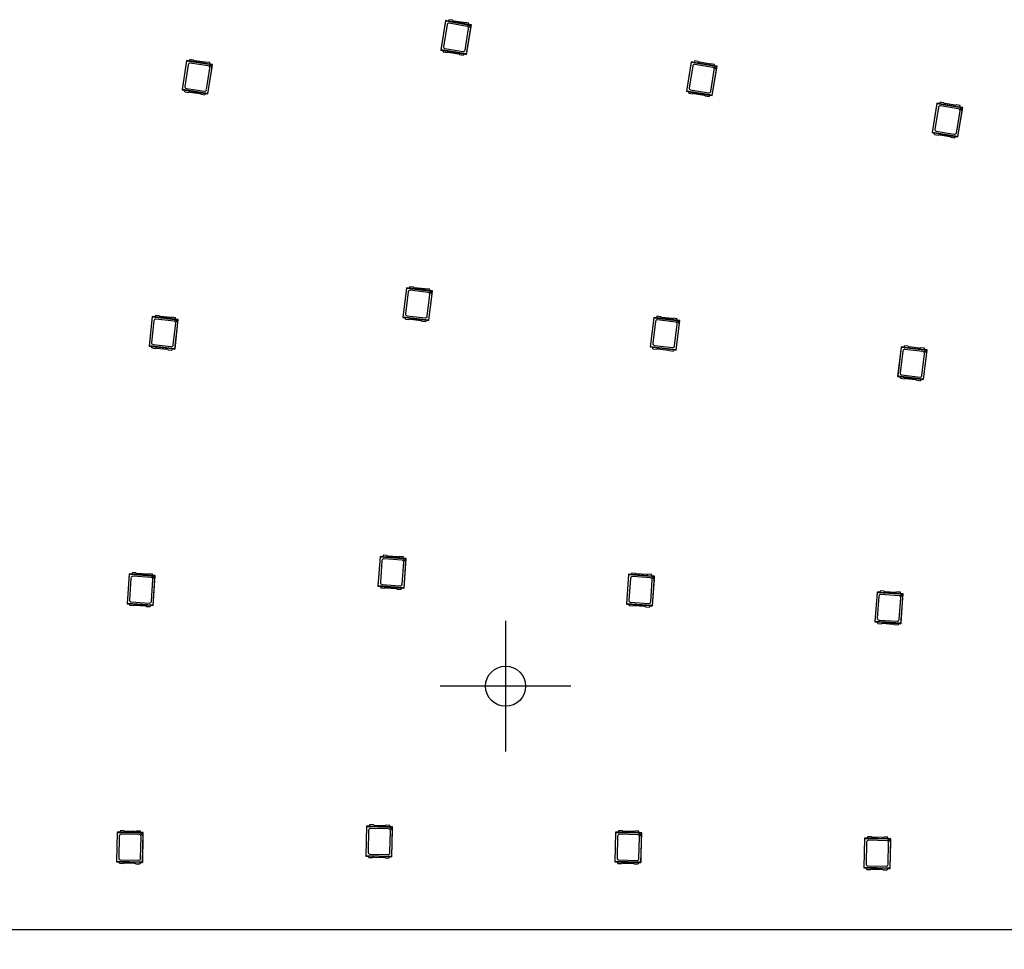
# Model space of a CAD drawing. Header units: millimetres. Extents: x 7 to 819, y 15 to 587.
# Tile 5 of 59: x 145 to 198, y 172 to 222. Entities that reach past the tile are written whole.
import ezdxf
from ezdxf.enums import TextEntityAlignment as Align
from ezdxf.lldxf.tags import DXFTag

# ---------------------------------------------------------------- set-up
doc = ezdxf.new("R2010")
doc.units = ezdxf.units.MM
doc.layers.add('Default', color=7, linetype='Continuous')
doc.layers.add('RDLED_1-4_802MM_', color=7, linetype='Continuous')
doc.styles.add('SEACAD_Arial', font='arial.ttf')
tags = doc.linetypes.add('CENTER2', pattern=[28.575, 19.05, -3.175, 3.175, -3.175]).pattern_tags.tags
tags[10:11] = [DXFTag(74, 4), DXFTag(75, 0), DXFTag(340, '0'), DXFTag(46, 0.0), DXFTag(50, 0.0), DXFTag(44, 0.0), DXFTag(45, 0.0)]
tags[8:9] = [DXFTag(74, 4), DXFTag(75, 0), DXFTag(340, '0'), DXFTag(46, 0.0), DXFTag(50, 0.0), DXFTag(44, 0.0), DXFTag(45, 0.0)]
tags[6:7] = [DXFTag(74, 4), DXFTag(75, 0), DXFTag(340, '0'), DXFTag(46, 0.0), DXFTag(50, 0.0), DXFTag(44, 0.0), DXFTag(45, 0.0)]
tags[4:5] = [DXFTag(74, 4), DXFTag(75, 0), DXFTag(340, '0'), DXFTag(46, 0.0), DXFTag(50, 0.0), DXFTag(44, 0.0), DXFTag(45, 0.0)]
doc.dimstyles.new('ISO', dxfattribs={"dimtxt": 7, "dimasz": 7, "dimexe": 3.5, "dimexo": 0, "dimgap": 1.75, "dimtad": 1, "dimlfac": 2, "dimtxsty": 'SEACAD_Arial', "dimblk1": '_SE_FILLED', "dimblk2": '_SE_FILLED', "dimsah": 1, "dimcen": 3.5, "dimadec": 0, "dimazin": 0, "dimtfac": 0.5, "dimtdec": 3, "dimtmove": 1, "dimatfit": 3, "dimfxl": 1, "dimtolj": 1, "dimarcsym": 0})

# ---------------------------------------------------------------- blocks, each defined once
blk = doc.blocks.new('SEANNOT_GROUP19')
at = {"layer": 'Default', "color": 7, "linetype": 'CENTER2'}
for p, q in [((170.829, 190.017), (170.829, 183.017)), ((174.329, 186.517), (167.329, 186.517))]:
    blk.add_line(p, q, dxfattribs=at)
blk = doc.blocks.new('SE')
at = {"layer": 'RDLED_1-4_802MM_', "color": 7, "linetype": 'Continuous'}
for p, q in [((167.616, 222.199), (167.35, 220.621)), ((167.37, 220.635), (167.63, 222.18)), ((167.769, 222.174), (167.616, 222.199)), ((167.616, 222.199), (167.63, 222.18)), ((167.63, 222.18), (168.821, 221.979)), ((167.781, 222.248), (167.767, 222.167)), ((168.842, 221.986), (167.767, 222.167)), ((167.987, 222.213), (167.781, 222.248)), ((168.581, 222.088), (168.048, 222.177)), ((167.691, 221.971), (167.497, 220.812)), ((168.768, 221.891), (167.807, 222.053)), ((168.856, 222.067), (168.65, 222.101)), ((168.655, 220.618), (168.85, 221.776)), ((168.951, 221.798), (168.717, 220.409)), ((168.731, 220.389), (168.996, 221.967)), ((168.821, 221.979), (168.844, 221.981)), ((168.821, 221.979), (168.951, 221.798)), ((168.842, 221.986), (168.856, 222.067)), ((168.996, 221.967), (168.843, 221.993)), ((168.983, 221.957), (168.844, 221.981)), ((168.844, 221.981), (168.959, 221.819)), ((168.959, 221.819), (168.951, 221.798)), ((168.959, 221.819), (168.983, 221.957)), ((168.983, 221.957), (168.996, 221.967)), ((167.37, 220.635), (167.35, 220.621)), ((167.35, 220.621), (167.503, 220.596)), ((168.717, 220.409), (167.37, 220.635)), ((167.491, 220.522), (167.504, 220.602)), ((167.504, 220.602), (168.579, 220.421)), ((167.579, 220.697), (168.54, 220.535)), ((153.738, 220.063), (153.495, 218.481)), ((153.514, 218.496), (153.752, 220.043)), ((153.891, 220.039), (153.738, 220.063)), ((153.738, 220.063), (153.752, 220.043)), ((153.752, 220.043), (154.947, 219.86)), ((153.903, 220.113), (153.89, 220.033)), ((154.968, 219.867), (153.89, 220.033)), ((154.109, 220.082), (153.903, 220.113)), ((154.705, 219.965), (154.171, 220.047)), ((167.491, 220.522), (167.696, 220.487)), ((167.766, 220.501), (168.299, 220.411)), ((168.36, 220.376), (168.566, 220.341)), ((168.579, 220.421), (168.566, 220.341)), ((168.578, 220.415), (168.731, 220.389)), ((168.717, 220.409), (168.731, 220.389)), ((180.946, 220.034), (180.933, 219.953)), ((181.152, 219.999), (180.946, 220.034)), ((153.817, 219.836), (153.638, 218.674)), ((154.895, 219.771), (153.931, 219.919)), ((154.98, 219.948), (154.774, 219.979)), ((154.8, 218.496), (154.978, 219.657)), ((155.079, 219.68), (154.864, 218.288)), ((154.879, 218.268), (155.122, 219.85)), ((154.947, 219.86), (154.97, 219.861)), ((154.947, 219.86), (155.079, 219.68)), ((154.968, 219.867), (154.98, 219.948)), ((155.122, 219.85), (154.969, 219.873)), ((155.109, 219.84), (154.97, 219.861)), ((154.97, 219.861), (155.087, 219.701)), ((155.087, 219.701), (155.079, 219.68)), ((155.087, 219.701), (155.109, 219.84)), ((155.109, 219.84), (155.122, 219.85)), ((180.781, 219.985), (180.515, 218.408)), ((180.535, 218.422), (180.795, 219.966)), ((180.857, 219.757), (180.662, 218.599)), ((180.934, 219.96), (180.781, 219.985)), ((180.781, 219.985), (180.795, 219.966)), ((180.795, 219.966), (181.986, 219.765)), ((182.007, 219.773), (180.933, 219.953)), ((181.933, 219.678), (180.972, 219.839)), ((181.746, 219.874), (181.213, 219.964)), ((182.021, 219.853), (181.815, 219.888)), ((181.82, 218.404), (182.015, 219.562)), ((182.116, 219.584), (181.882, 218.195)), ((181.896, 218.175), (182.161, 219.753)), ((181.986, 219.765), (182.009, 219.767)), ((181.986, 219.765), (182.116, 219.584)), ((182.007, 219.773), (182.021, 219.853)), ((182.161, 219.753), (182.009, 219.779)), ((182.148, 219.744), (182.009, 219.767)), ((182.009, 219.767), (182.125, 219.605)), ((182.125, 219.605), (182.116, 219.584)), ((182.125, 219.605), (182.148, 219.744)), ((182.148, 219.744), (182.161, 219.753)), ((153.514, 218.496), (153.495, 218.481)), ((153.495, 218.481), (153.648, 218.458)), ((154.864, 218.288), (153.514, 218.496)), ((153.637, 218.384), (153.649, 218.464)), ((153.649, 218.464), (154.726, 218.299)), ((153.722, 218.56), (154.686, 218.412)), ((180.744, 218.483), (181.705, 218.322)), ((153.637, 218.384), (153.843, 218.352)), ((153.912, 218.367), (154.446, 218.284)), ((154.508, 218.25), (154.714, 218.218)), ((154.726, 218.299), (154.714, 218.218)), ((154.725, 218.292), (154.879, 218.268)), ((154.864, 218.288), (154.879, 218.268)), ((180.535, 218.422), (180.515, 218.408)), ((180.515, 218.408), (180.668, 218.382)), ((181.882, 218.195), (180.535, 218.422)), ((180.656, 218.308), (180.669, 218.388)), ((180.656, 218.308), (180.862, 218.273)), ((180.669, 218.388), (181.744, 218.208)), ((180.931, 218.287), (181.464, 218.197)), ((181.525, 218.162), (181.731, 218.127)), ((181.744, 218.208), (181.731, 218.127)), ((181.743, 218.201), (181.896, 218.175)), ((181.882, 218.195), (181.896, 218.175)), ((193.946, 217.772), (193.681, 216.194)), ((193.7, 216.208), (193.96, 217.752)), ((194.022, 217.543), (193.827, 216.385)), ((194.099, 217.746), (193.946, 217.772)), ((193.946, 217.772), (193.96, 217.752)), ((193.96, 217.752), (195.152, 217.552)), ((194.111, 217.82), (194.098, 217.739)), ((195.173, 217.559), (194.098, 217.739)), ((194.317, 217.785), (194.111, 217.82)), ((195.098, 217.464), (194.137, 217.625)), ((194.911, 217.66), (194.378, 217.75)), ((195.186, 217.639), (194.981, 217.674)), ((195.061, 215.962), (195.327, 217.539)), ((195.152, 217.552), (195.174, 217.553)), ((195.152, 217.552), (195.281, 217.37)), ((195.173, 217.559), (195.186, 217.639)), ((195.327, 217.539), (195.174, 217.565)), ((195.313, 217.53), (195.174, 217.553)), ((195.174, 217.553), (195.29, 217.391)), ((195.29, 217.391), (195.281, 217.37)), ((195.29, 217.391), (195.313, 217.53)), ((195.313, 217.53), (195.327, 217.539)), ((194.986, 216.19), (195.18, 217.349)), ((195.281, 217.37), (195.047, 215.981)), ((193.7, 216.208), (193.681, 216.194)), ((193.681, 216.194), (193.833, 216.168)), ((195.047, 215.981), (193.7, 216.208)), ((193.821, 216.094), (193.835, 216.175)), ((193.821, 216.094), (194.027, 216.06)), ((193.835, 216.175), (194.909, 215.994)), ((193.909, 216.269), (194.87, 216.108)), ((194.096, 216.073), (194.629, 215.984)), ((194.69, 215.948), (194.896, 215.913)), ((194.909, 215.994), (194.896, 215.913)), ((194.908, 215.987), (195.061, 215.962)), ((195.047, 215.981), (195.061, 215.962)), ((165.681, 207.932), (165.671, 207.851)), ((165.888, 207.907), (165.681, 207.932)), ((165.518, 207.876), (165.328, 206.287)), ((165.347, 206.302), (165.533, 207.857)), ((165.604, 207.652), (165.465, 206.485)), ((165.672, 207.858), (165.518, 207.876)), ((165.518, 207.876), (165.533, 207.857)), ((165.533, 207.857), (166.733, 207.714)), ((166.753, 207.722), (165.671, 207.851)), ((166.684, 207.623), (165.716, 207.739)), ((166.487, 207.81), (165.95, 207.875)), ((166.763, 207.803), (166.556, 207.827)), ((166.632, 206.345), (166.771, 207.512)), ((166.87, 207.539), (166.703, 206.14)), ((166.718, 206.121), (166.908, 207.71)), ((166.733, 207.714), (166.755, 207.716)), ((166.733, 207.714), (166.87, 207.539)), ((166.753, 207.722), (166.763, 207.803)), ((166.908, 207.71), (166.754, 207.728)), ((166.895, 207.699), (166.755, 207.716)), ((166.755, 207.716), (166.878, 207.56)), ((166.878, 207.56), (166.87, 207.539)), ((166.878, 207.56), (166.895, 207.699)), ((166.895, 207.699), (166.908, 207.71)), ((151.895, 206.333), (151.721, 204.743)), ((151.74, 204.758), (151.911, 206.315)), ((152.05, 206.316), (151.895, 206.333)), ((151.895, 206.333), (151.911, 206.315)), ((151.911, 206.315), (153.112, 206.183)), ((152.058, 206.391), (152.049, 206.31)), ((153.132, 206.191), (152.049, 206.31)), ((152.265, 206.368), (152.058, 206.391)), ((152.866, 206.277), (152.328, 206.336)), ((165.552, 206.374), (166.52, 206.258)), ((178.936, 206.347), (178.927, 206.266)), ((179.143, 206.322), (178.936, 206.347)), ((151.984, 206.11), (151.856, 204.942)), ((153.064, 206.092), (152.094, 206.198)), ((153.141, 206.272), (152.934, 206.295)), ((153.024, 204.814), (153.152, 205.982)), ((153.251, 206.009), (153.098, 204.609)), ((153.112, 206.183), (153.135, 206.186)), ((153.112, 206.183), (153.251, 206.009)), ((153.113, 204.59), (153.287, 206.181)), ((153.132, 206.191), (153.141, 206.272)), ((153.287, 206.181), (153.133, 206.198)), ((153.274, 206.171), (153.135, 206.186)), ((153.135, 206.186), (153.259, 206.031)), ((153.259, 206.031), (153.251, 206.009)), ((153.259, 206.031), (153.274, 206.171)), ((153.274, 206.171), (153.287, 206.181)), ((165.347, 206.302), (165.328, 206.287)), ((165.328, 206.287), (165.482, 206.269)), ((166.703, 206.14), (165.347, 206.302)), ((165.473, 206.194), (165.483, 206.275)), ((165.473, 206.194), (165.68, 206.17)), ((165.483, 206.275), (166.565, 206.146)), ((165.749, 206.187), (166.285, 206.122)), ((166.348, 206.09), (166.555, 206.065)), ((166.565, 206.146), (166.555, 206.065)), ((166.564, 206.139), (166.718, 206.121)), ((166.703, 206.14), (166.718, 206.121)), ((178.773, 206.291), (178.583, 204.702)), ((178.602, 204.717), (178.788, 206.272)), ((178.86, 206.067), (178.72, 204.9)), ((178.927, 206.273), (178.773, 206.291)), ((178.773, 206.291), (178.788, 206.272)), ((178.788, 206.272), (179.988, 206.129)), ((180.009, 206.137), (178.927, 206.266)), ((179.939, 206.038), (178.971, 206.154)), ((179.743, 206.226), (179.206, 206.29)), ((180.019, 206.218), (179.811, 206.242)), ((179.887, 204.761), (180.027, 205.927)), ((180.126, 205.954), (179.959, 204.555)), ((179.974, 204.536), (180.164, 206.125)), ((179.988, 206.129), (180.011, 206.131)), ((179.988, 206.129), (180.126, 205.954)), ((180.009, 206.137), (180.019, 206.218)), ((180.164, 206.125), (180.01, 206.143)), ((180.15, 206.115), (180.011, 206.131)), ((180.011, 206.131), (180.134, 205.975)), ((180.134, 205.975), (180.126, 205.954)), ((180.134, 205.975), (180.15, 206.115)), ((180.15, 206.115), (180.164, 206.125)), ((151.74, 204.758), (151.721, 204.743)), ((151.721, 204.743), (151.875, 204.726)), ((153.098, 204.609), (151.74, 204.758)), ((151.867, 204.651), (151.876, 204.733)), ((151.876, 204.733), (152.96, 204.614)), ((151.945, 204.832), (152.914, 204.725)), ((178.808, 204.789), (179.776, 204.673)), ((192.192, 204.762), (192.182, 204.681)), ((192.399, 204.737), (192.192, 204.762)), ((151.867, 204.651), (152.074, 204.629)), ((152.143, 204.646), (152.68, 204.588)), ((152.743, 204.555), (152.951, 204.533)), ((152.96, 204.614), (152.951, 204.533)), ((152.959, 204.607), (153.113, 204.59)), ((153.098, 204.609), (153.113, 204.59)), ((178.602, 204.717), (178.583, 204.702)), ((178.583, 204.702), (178.737, 204.684)), ((179.959, 204.555), (178.602, 204.717)), ((178.728, 204.61), (178.738, 204.69)), ((178.728, 204.61), (178.936, 204.585)), ((178.738, 204.69), (179.82, 204.561)), ((179.004, 204.602), (179.541, 204.538)), ((179.604, 204.505), (179.811, 204.48)), ((179.82, 204.561), (179.811, 204.48)), ((179.82, 204.555), (179.974, 204.536)), ((179.959, 204.555), (179.974, 204.536)), ((192.029, 204.706), (191.839, 203.117)), ((191.858, 203.132), (192.044, 204.687)), ((192.115, 204.482), (191.976, 203.315)), ((192.183, 204.688), (192.029, 204.706)), ((192.029, 204.706), (192.044, 204.687)), ((192.044, 204.687), (193.244, 204.544)), ((193.264, 204.552), (192.182, 204.681)), ((193.195, 204.453), (192.227, 204.569)), ((192.998, 204.641), (192.462, 204.705)), ((193.274, 204.633), (193.067, 204.658)), ((193.143, 203.176), (193.282, 204.342)), ((193.381, 204.369), (193.214, 202.97)), ((193.229, 202.951), (193.419, 204.54)), ((193.244, 204.544), (193.267, 204.546)), ((193.244, 204.544), (193.381, 204.369)), ((193.264, 204.552), (193.274, 204.633)), ((193.419, 204.54), (193.265, 204.558)), ((193.406, 204.53), (193.267, 204.546)), ((193.267, 204.546), (193.389, 204.39)), ((193.389, 204.39), (193.381, 204.369)), ((193.389, 204.39), (193.406, 204.53)), ((193.406, 204.53), (193.419, 204.54)), ((192.063, 203.204), (193.032, 203.088)), ((191.858, 203.132), (191.839, 203.117)), ((191.839, 203.117), (191.993, 203.099)), ((193.214, 202.97), (191.858, 203.132)), ((191.984, 203.025), (191.994, 203.106)), ((191.984, 203.025), (192.191, 203)), ((191.994, 203.106), (193.076, 202.976)), ((192.26, 203.017), (192.797, 202.953)), ((192.859, 202.92), (193.066, 202.895)), ((193.076, 202.976), (193.066, 202.895)), ((193.075, 202.97), (193.229, 202.951)), ((193.214, 202.97), (193.229, 202.951)), ((164.104, 193.469), (163.99, 191.873)), ((164.008, 191.889), (164.12, 193.451)), ((164.259, 193.458), (164.104, 193.469)), ((164.104, 193.469), (164.12, 193.451)), ((164.201, 193.249), (164.117, 192.077)), ((164.12, 193.451), (165.325, 193.365)), ((164.264, 193.533), (164.258, 193.451)), ((165.345, 193.374), (164.258, 193.451)), ((164.472, 193.518), (164.264, 193.533)), ((165.28, 193.272), (164.308, 193.342)), ((165.075, 193.45), (164.536, 193.488)), ((165.351, 193.455), (165.143, 193.47)), ((165.289, 191.993), (165.373, 193.165)), ((165.325, 193.365), (165.348, 193.368)), ((165.325, 193.365), (165.471, 193.196)), ((165.345, 193.374), (165.351, 193.455)), ((165.5, 193.369), (165.346, 193.38)), ((165.488, 193.358), (165.348, 193.368)), ((165.348, 193.368), (165.478, 193.218)), ((165.471, 193.196), (165.37, 191.791)), ((165.386, 191.773), (165.5, 193.369)), ((165.478, 193.218), (165.471, 193.196)), ((165.478, 193.218), (165.488, 193.358)), ((165.488, 193.358), (165.5, 193.369)), ((150.813, 192.601), (150.808, 192.52)), ((151.021, 192.588), (150.813, 192.601)), ((150.653, 192.537), (150.549, 190.94)), ((150.567, 190.956), (150.669, 192.519)), ((150.808, 192.527), (150.653, 192.537)), ((150.653, 192.537), (150.669, 192.519)), ((150.669, 192.519), (151.875, 192.44)), ((150.752, 192.317), (150.675, 191.145)), ((151.895, 192.449), (150.808, 192.52)), ((151.831, 192.347), (150.858, 192.411)), ((151.625, 192.523), (151.085, 192.558)), ((151.901, 192.53), (151.693, 192.544)), ((151.847, 191.068), (151.924, 192.24)), ((151.875, 192.44), (151.898, 192.443)), ((151.875, 192.44), (152.022, 192.272)), ((151.895, 192.449), (151.901, 192.53)), ((152.05, 192.445), (151.896, 192.455)), ((152.038, 192.434), (151.898, 192.443)), ((151.898, 192.443), (152.029, 192.294)), ((152.022, 192.272), (151.93, 190.867)), ((151.946, 190.849), (152.05, 192.445)), ((152.029, 192.294), (152.022, 192.272)), ((152.029, 192.294), (152.038, 192.434)), ((152.038, 192.434), (152.05, 192.445)), ((177.42, 192.517), (177.306, 190.921)), ((177.324, 190.937), (177.436, 192.498)), ((177.575, 192.506), (177.42, 192.517)), ((177.42, 192.517), (177.436, 192.498)), ((177.517, 192.297), (177.433, 191.125)), ((177.436, 192.498), (178.641, 192.412)), ((177.58, 192.58), (177.574, 192.499)), ((178.661, 192.421), (177.574, 192.499)), ((177.788, 192.566), (177.58, 192.58)), ((178.596, 192.32), (177.624, 192.389)), ((178.391, 192.497), (177.852, 192.536)), ((178.667, 192.503), (178.459, 192.518)), ((178.605, 191.041), (178.689, 192.213)), ((178.641, 192.412), (178.664, 192.416)), ((178.641, 192.412), (178.787, 192.244)), ((178.661, 192.421), (178.667, 192.503)), ((178.816, 192.417), (178.662, 192.428)), ((178.804, 192.406), (178.664, 192.416)), ((178.664, 192.416), (178.794, 192.266)), ((178.787, 192.244), (178.686, 190.839)), ((178.702, 190.821), (178.816, 192.417)), ((178.794, 192.266), (178.787, 192.244)), ((178.794, 192.266), (178.804, 192.406)), ((178.804, 192.406), (178.816, 192.417)), ((164.008, 191.889), (163.99, 191.873)), ((163.99, 191.873), (164.144, 191.862)), ((165.37, 191.791), (164.008, 191.889)), ((164.139, 191.787), (164.145, 191.869)), ((164.139, 191.787), (164.347, 191.772)), ((164.145, 191.869), (165.232, 191.791)), ((164.21, 191.97), (165.182, 191.901)), ((164.415, 191.793), (164.954, 191.754)), ((165.018, 191.724), (165.226, 191.71)), ((165.232, 191.791), (165.226, 191.71)), ((165.232, 191.784), (165.386, 191.773)), ((165.37, 191.791), (165.386, 191.773)), ((190.736, 191.564), (190.622, 189.968)), ((190.64, 189.984), (190.752, 191.546)), ((190.891, 191.553), (190.736, 191.564)), ((190.736, 191.564), (190.752, 191.546)), ((190.752, 191.546), (191.957, 191.46)), ((190.896, 191.628), (190.89, 191.547)), ((191.977, 191.469), (190.89, 191.547)), ((191.104, 191.613), (190.896, 191.628)), ((191.707, 191.545), (191.168, 191.583)), ((191.983, 191.55), (191.775, 191.565)), ((191.977, 191.469), (191.983, 191.55)), ((150.768, 191.038), (151.741, 190.975)), ((177.526, 191.018), (178.498, 190.948)), ((190.833, 191.344), (190.749, 190.172)), ((191.912, 191.367), (190.94, 191.437)), ((191.921, 190.088), (192.005, 191.26)), ((191.957, 191.46), (191.98, 191.464)), ((191.957, 191.46), (192.103, 191.292)), ((192.132, 191.464), (191.978, 191.475)), ((192.12, 191.453), (191.98, 191.464)), ((191.98, 191.464), (192.11, 191.313)), ((192.103, 191.292), (192.002, 189.887)), ((192.018, 189.868), (192.132, 191.464)), ((192.11, 191.313), (192.103, 191.292)), ((192.11, 191.313), (192.12, 191.453)), ((192.12, 191.453), (192.132, 191.464)), ((150.567, 190.956), (150.549, 190.94)), ((150.549, 190.94), (150.704, 190.93)), ((151.93, 190.867), (150.567, 190.956)), ((150.699, 190.855), (150.704, 190.937)), ((150.699, 190.855), (150.907, 190.841)), ((150.704, 190.937), (151.792, 190.865)), ((150.974, 190.862), (151.514, 190.827)), ((151.578, 190.797), (151.786, 190.784)), ((151.792, 190.865), (151.786, 190.784)), ((151.791, 190.859), (151.946, 190.849)), ((151.93, 190.867), (151.946, 190.849)), ((177.324, 190.937), (177.306, 190.921)), ((177.306, 190.921), (177.46, 190.91)), ((178.686, 190.839), (177.324, 190.937)), ((177.455, 190.835), (177.461, 190.916)), ((177.455, 190.835), (177.663, 190.82)), ((177.461, 190.916), (178.548, 190.838)), ((177.731, 190.84), (178.27, 190.802)), ((178.334, 190.772), (178.542, 190.757)), ((178.548, 190.838), (178.542, 190.757)), ((178.548, 190.832), (178.702, 190.821)), ((178.686, 190.839), (178.702, 190.821)), ((190.64, 189.984), (190.622, 189.968)), ((190.622, 189.968), (190.776, 189.957)), ((192.002, 189.887), (190.64, 189.984)), ((190.771, 189.882), (190.777, 189.964)), ((190.777, 189.964), (191.864, 189.886)), ((190.842, 190.065), (191.814, 189.996)), ((190.771, 189.882), (190.979, 189.868)), ((191.047, 189.888), (191.586, 189.849)), ((191.65, 189.82), (191.858, 189.805)), ((191.864, 189.886), (191.858, 189.805)), ((191.864, 189.88), (192.018, 189.868)), ((192.002, 189.887), (192.018, 189.868)), ((163.377, 179.011), (163.339, 177.412)), ((163.357, 177.428), (163.394, 178.994)), ((163.532, 179.007), (163.377, 179.011)), ((163.377, 179.011), (163.394, 178.994)), ((163.394, 178.994), (164.602, 178.965)), ((163.534, 179.082), (163.532, 179.001)), ((164.622, 178.975), (163.532, 179.001)), ((163.742, 179.077), (163.534, 179.082)), ((164.562, 178.87), (163.587, 178.894)), ((164.348, 179.038), (163.808, 179.051)), ((164.624, 179.057), (164.415, 179.061)), ((164.602, 178.965), (164.624, 178.97)), ((164.602, 178.965), (164.756, 178.804)), ((164.622, 178.975), (164.624, 179.057)), ((164.777, 178.978), (164.622, 178.982)), ((164.765, 178.966), (164.624, 178.97)), ((164.624, 178.97), (164.761, 178.826)), ((164.739, 177.378), (164.777, 178.978)), ((164.761, 178.826), (164.765, 178.966)), ((164.765, 178.966), (164.777, 178.978)), ((150.015, 178.699), (149.98, 177.099)), ((149.997, 177.116), (150.031, 178.682)), ((150.17, 178.696), (150.015, 178.699)), ((150.015, 178.699), (150.031, 178.682)), ((150.031, 178.682), (151.239, 178.655)), ((150.122, 178.484), (150.097, 177.309)), ((150.171, 178.771), (150.169, 178.689)), ((151.259, 178.665), (150.169, 178.689)), ((150.38, 178.766), (150.171, 178.771)), ((151.199, 178.561), (150.225, 178.582)), ((150.986, 178.728), (150.445, 178.74)), ((151.261, 178.747), (151.053, 178.751)), ((151.239, 178.655), (151.262, 178.66)), ((151.239, 178.655), (151.393, 178.494)), ((151.259, 178.665), (151.261, 178.747)), ((151.414, 178.669), (151.259, 178.672)), ((151.402, 178.657), (151.262, 178.66)), ((151.262, 178.66), (151.399, 178.517)), ((151.272, 177.284), (151.297, 178.459)), ((151.393, 178.494), (151.363, 177.086)), ((151.379, 177.069), (151.414, 178.669)), ((151.399, 178.517), (151.393, 178.494)), ((151.399, 178.517), (151.402, 178.657)), ((151.402, 178.657), (151.414, 178.669)), ((163.485, 178.796), (163.457, 177.621)), ((164.631, 177.593), (164.659, 178.768)), ((164.756, 178.804), (164.722, 177.396)), ((164.761, 178.826), (164.756, 178.804)), ((176.723, 178.693), (176.685, 177.094)), ((176.703, 177.111), (176.74, 178.676)), ((176.878, 178.69), (176.723, 178.693)), ((176.723, 178.693), (176.74, 178.676)), ((176.74, 178.676), (177.948, 178.647)), ((176.831, 178.478), (176.803, 177.304)), ((176.88, 178.765), (176.878, 178.683)), ((177.968, 178.657), (176.878, 178.683)), ((177.089, 178.76), (176.88, 178.765)), ((177.908, 178.553), (176.933, 178.576)), ((177.695, 178.72), (177.154, 178.733)), ((177.97, 178.739), (177.761, 178.744)), ((177.948, 178.647), (177.97, 178.652)), ((177.948, 178.647), (178.102, 178.486)), ((177.968, 178.657), (177.97, 178.739)), ((178.123, 178.66), (177.968, 178.664)), ((178.111, 178.649), (177.97, 178.652)), ((177.97, 178.652), (178.108, 178.508)), ((177.977, 177.276), (178.005, 178.45)), ((178.102, 178.486), (178.068, 177.078)), ((178.085, 177.061), (178.123, 178.66)), ((178.108, 178.508), (178.102, 178.486)), ((178.108, 178.508), (178.111, 178.649)), ((178.111, 178.649), (178.123, 178.66)), ((190.07, 178.376), (190.031, 176.776)), ((190.049, 176.793), (190.086, 178.358)), ((190.225, 178.372), (190.07, 178.376)), ((190.07, 178.376), (190.086, 178.358)), ((190.086, 178.358), (191.294, 178.33)), ((190.226, 178.447), (190.224, 178.366)), ((191.314, 178.34), (190.224, 178.366)), ((190.435, 178.442), (190.226, 178.447)), ((191.041, 178.403), (190.5, 178.415)), ((191.316, 178.421), (191.108, 178.426)), ((191.314, 178.34), (191.316, 178.421)), ((191.469, 178.342), (191.314, 178.346)), ((191.431, 176.743), (191.469, 178.342)), ((191.457, 178.331), (191.469, 178.342)), ((190.177, 178.161), (190.149, 176.986)), ((191.254, 178.235), (190.279, 178.258)), ((191.294, 178.33), (191.317, 178.334)), ((191.294, 178.33), (191.448, 178.168)), ((191.457, 178.331), (191.317, 178.334)), ((191.317, 178.334), (191.454, 178.19)), ((191.324, 176.958), (191.352, 178.133)), ((191.448, 178.168), (191.414, 176.76)), ((191.454, 178.19), (191.448, 178.168)), ((191.454, 178.19), (191.457, 178.331)), ((163.357, 177.428), (163.339, 177.412)), ((163.339, 177.412), (163.494, 177.408)), ((164.722, 177.396), (163.357, 177.428)), ((163.492, 177.333), (163.494, 177.414)), ((163.492, 177.333), (163.701, 177.328)), ((163.494, 177.414), (164.584, 177.389)), ((163.554, 177.519), (164.529, 177.496)), ((163.767, 177.351), (164.308, 177.339)), ((164.373, 177.312), (164.582, 177.307)), ((164.584, 177.389), (164.582, 177.307)), ((164.584, 177.382), (164.739, 177.378)), ((164.722, 177.396), (164.739, 177.378)), ((149.997, 177.116), (149.98, 177.099)), ((149.98, 177.099), (150.135, 177.096)), ((151.363, 177.086), (149.997, 177.116)), ((150.133, 177.021), (150.135, 177.103)), ((150.133, 177.021), (150.342, 177.017)), ((150.135, 177.103), (151.225, 177.079)), ((150.195, 177.207), (151.169, 177.186)), ((150.408, 177.04), (150.949, 177.028)), ((151.014, 177.002), (151.223, 176.997)), ((151.225, 177.079), (151.223, 176.997)), ((151.224, 177.072), (151.379, 177.069)), ((151.363, 177.086), (151.379, 177.069)), ((176.703, 177.111), (176.685, 177.094)), ((176.685, 177.094), (176.84, 177.09)), ((178.068, 177.078), (176.703, 177.111)), ((176.838, 177.015), (176.84, 177.097)), ((176.838, 177.015), (177.047, 177.01)), ((176.84, 177.097), (177.93, 177.071)), ((176.9, 177.201), (177.875, 177.178)), ((177.114, 177.034), (177.654, 177.021)), ((177.72, 176.994), (177.928, 176.989)), ((177.93, 177.071), (177.928, 176.989)), ((177.93, 177.064), (178.085, 177.061)), ((178.068, 177.078), (178.085, 177.061)), ((190.049, 176.793), (190.031, 176.776)), ((190.031, 176.776), (190.186, 176.773)), ((191.414, 176.76), (190.049, 176.793)), ((190.185, 176.698), (190.187, 176.779)), ((190.187, 176.779), (191.276, 176.753)), ((190.247, 176.884), (191.221, 176.86)), ((191.414, 176.76), (191.431, 176.743)), ((190.185, 176.698), (190.393, 176.693)), ((190.46, 176.716), (191, 176.703)), ((191.066, 176.677), (191.274, 176.672)), ((191.276, 176.753), (191.274, 176.672)), ((191.276, 176.747), (191.431, 176.743)), ((93.691, 173.471), (260.706, 173.471))]:
    blk.add_line(p, q, dxfattribs=at)
blk.add_circle((170.829, 186.517), 1.075, dxfattribs=at)
for centre, start, end in [((168.064, 222.276), 219.0449, 260.4545), ((167.79, 221.955), 80.4545, 170.4545), ((168.597, 222.186), 260.4545, 301.8641), ((168.751, 221.793), 350.4545, 80.4545), ((167.595, 220.796), 170.4545, 260.4545), ((168.557, 220.634), 260.4545, 350.4545), ((154.186, 220.146), 219.8404, 261.25), ((167.749, 220.402), 80.4545, 121.8641), ((168.282, 220.313), 39.0449, 80.4545), ((153.916, 219.82), 81.25, 171.25), ((154.72, 220.063), 261.25, 302.6597), ((154.88, 219.672), 351.25, 81.25), ((180.955, 219.741), 80.4545, 170.4545), ((181.229, 220.062), 219.0449, 260.4545), ((181.763, 219.972), 260.4545, 301.8641), ((181.917, 219.579), 350.4545, 80.4545), ((153.737, 218.659), 171.25, 261.25), ((154.701, 218.511), 261.25, 351.25), ((180.76, 218.582), 170.4545, 260.4545), ((153.897, 218.268), 81.25, 122.6597), ((154.431, 218.186), 39.8404, 81.25), ((180.914, 218.188), 80.4545, 121.8641), ((181.448, 218.099), 39.0449, 80.4545), ((181.722, 218.42), 260.4545, 350.4545), ((194.12, 217.527), 80.4545, 170.4545), ((194.395, 217.848), 219.0449, 260.4545), ((194.928, 217.759), 260.4545, 301.8641), ((195.082, 217.365), 350.4545, 80.4545), ((193.925, 216.368), 170.4545, 260.4545), ((194.079, 215.975), 80.4545, 121.8641), ((194.613, 215.885), 39.0449, 80.4545), ((194.887, 216.206), 260.4545, 350.4545), ((165.962, 207.974), 221.7722, 263.1818), ((165.704, 207.64), 83.1818, 173.1818), ((166.499, 207.91), 263.1818, 304.5914), ((166.672, 207.524), 353.1818, 83.1818), ((152.339, 206.436), 222.3404, 263.7501), ((165.564, 206.473), 173.1818, 263.1818), ((166.532, 206.357), 263.1818, 353.1818), ((179.218, 206.389), 221.7722, 263.1818), ((152.084, 206.099), 83.7501, 173.7501), ((152.876, 206.377), 263.7501, 305.1597), ((153.053, 205.993), 353.7501, 83.7501), ((165.737, 206.087), 83.1818, 124.5914), ((166.274, 206.023), 41.7722, 83.1818), ((178.959, 206.055), 83.1818, 173.1818), ((179.755, 206.325), 263.1818, 304.5914), ((179.927, 205.939), 353.1818, 83.1818), ((151.956, 204.931), 173.7501, 263.7501), ((152.925, 204.825), 263.7501, 353.7501), ((178.82, 204.888), 173.1818, 263.1818), ((179.788, 204.772), 263.1818, 353.1818), ((192.473, 204.804), 221.7722, 263.1818), ((152.132, 204.547), 83.7501, 125.1597), ((152.67, 204.488), 42.3404, 83.7501), ((178.992, 204.502), 83.1818, 124.5914), ((179.529, 204.438), 41.7722, 83.1818), ((192.215, 204.47), 83.1818, 173.1818), ((193.01, 204.74), 263.1818, 304.5914), ((193.183, 204.354), 353.1818, 83.1818), ((192.075, 203.303), 173.1818, 263.1818), ((193.043, 203.187), 263.1818, 353.1818), ((192.248, 202.918), 83.1818, 124.5914), ((192.785, 202.853), 41.7722, 83.1818), ((164.301, 193.242), 85.909, 175.909), ((164.543, 193.588), 224.4994, 265.909), ((165.083, 193.549), 265.909, 307.3187), ((165.273, 193.172), 355.909, 85.909), ((151.092, 192.658), 224.8404, 266.25), ((150.852, 192.311), 86.25, 176.25), ((151.632, 192.623), 266.25, 307.6597), ((151.825, 192.247), 356.25, 86.25), ((164.217, 192.07), 175.909, 265.909), ((177.617, 192.29), 85.909, 175.909), ((177.859, 192.636), 224.4994, 265.909), ((178.399, 192.597), 265.909, 307.3187), ((178.589, 192.22), 355.909, 85.909), ((164.408, 191.693), 85.909, 127.3187), ((164.947, 191.654), 44.4994, 85.909), ((165.189, 192), 265.909, 355.909), ((191.175, 191.683), 224.4994, 265.909), ((191.714, 191.645), 265.909, 307.3187), ((150.775, 191.138), 176.25, 266.25), ((151.748, 191.074), 266.25, 356.25), ((177.533, 191.118), 175.909, 265.909), ((178.505, 191.048), 265.909, 355.909), ((190.933, 191.337), 85.909, 175.909), ((191.905, 191.268), 355.909, 85.909), ((150.968, 190.762), 86.25, 127.6597), ((151.507, 190.727), 44.8404, 86.25), ((177.724, 190.74), 85.909, 127.3187), ((178.263, 190.702), 44.4994, 85.909), ((190.849, 190.165), 175.909, 265.909), ((191.821, 190.096), 265.909, 355.909), ((191.04, 189.788), 85.909, 127.3187), ((191.579, 189.75), 44.4994, 85.909), ((163.585, 178.794), 88.6363, 178.6363), ((163.81, 179.151), 227.2267, 268.6363), ((164.351, 179.138), 268.6363, 310.0459), ((164.559, 178.77), 358.6363, 88.6363), ((150.222, 178.482), 88.75, 178.75), ((150.447, 178.84), 227.3404, 268.75), ((150.988, 178.828), 268.75, 310.1596), ((151.197, 178.461), 358.75, 88.75), ((176.931, 178.476), 88.6363, 178.6363), ((177.156, 178.833), 227.2267, 268.6363), ((177.697, 178.82), 268.6363, 310.0459), ((177.905, 178.453), 358.6363, 88.6363), ((190.503, 178.515), 227.2267, 268.6363), ((191.043, 178.503), 268.6363, 310.0459), ((190.277, 178.158), 88.6363, 178.6363), ((191.252, 178.135), 358.6363, 88.6363), ((150.197, 177.307), 178.75, 268.75), ((163.557, 177.619), 178.6363, 268.6363), ((163.765, 177.251), 88.6363, 130.0459), ((164.306, 177.239), 47.2267, 88.6363), ((164.531, 177.596), 268.6363, 358.6363), ((176.903, 177.301), 178.6363, 268.6363), ((150.406, 176.94), 88.75, 130.1596), ((150.947, 176.928), 47.3404, 88.75), ((151.172, 177.286), 268.75, 358.75), ((177.111, 176.934), 88.6363, 130.0459), ((177.652, 176.921), 47.2267, 88.6363), ((177.878, 177.278), 268.6363, 358.6363), ((190.249, 176.984), 178.6363, 268.6363), ((191.224, 176.96), 268.6363, 358.6363), ((190.457, 176.616), 88.6363, 130.0459), ((190.998, 176.603), 47.2267, 88.6363)]:
    blk.add_arc(centre, 0.1, start, end, dxfattribs=at)
blk = doc.blocks.new('DMBLK28')
at = {"layer": 'Default', "linetype": 'Continuous'}
blk.add_hatch(color=7, dxfattribs=at).paths.add_polyline_path([(117.244, 57.831), (116.534, 60.054), (110.222, 56.811)])
at = {"layer": 'Default', "color": 7, "linetype": 'Continuous'}
blk.add_line((467.422, 170.973), (110.222, 56.811), dxfattribs=at)
blk.add_arc((467.422, 170.973), 375, 179.42547, 198.2588, dxfattribs=at)
at = {"layer": 'Default', "color": 7, "linetype": 'Continuous', "style": 'SEACAD_Arial'}
for s, p in [('(D=1500)', (196.098, 93.444)), ('750', (175.776, 86.949)), ('R', (165.107, 83.539))]:
    blk.add_text(s, height=7, rotation=17.724, dxfattribs=at).set_placement(p, align=Align.TOP_LEFT)
blk = doc.blocks.new('_SE_FILLED')
at = {"color": 0}
blk.add_line((0, 0), (-1, 0), dxfattribs=at)
blk.add_solid([(0, 0), (-1, -0.1665), (-1, 0.1665), (0, 0)], dxfattribs=at)

msp = doc.modelspace()

# ---------------------------------------------------------------- block references
at = {"layer": 'Default'}
for name in ['SE', 'SEANNOT_GROUP19']:
    msp.add_blockref(name, (0, 0), dxfattribs=at)

# ---------------------------------------------------------------- dimensions: what is measured, and where the dimension line sits
at = {"layer": 'Default', "color": 7, "linetype": 'Continuous'}
dim = msp.add_radius_dim(center=(467.4217, 170.9735), mpoint=(110.2215, 56.8112), text='\\A1;<> (D=1500)', dimstyle='ISO', override={"dimtmove": 0}, dxfattribs=at)
dim.commit()
dim.dimension.update_dxf_attribs({"geometry": 'DMBLK28', "text_midpoint": (202.7621, 86.3875), "dimtype": 164})

doc.saveas('drawing.dxf')
